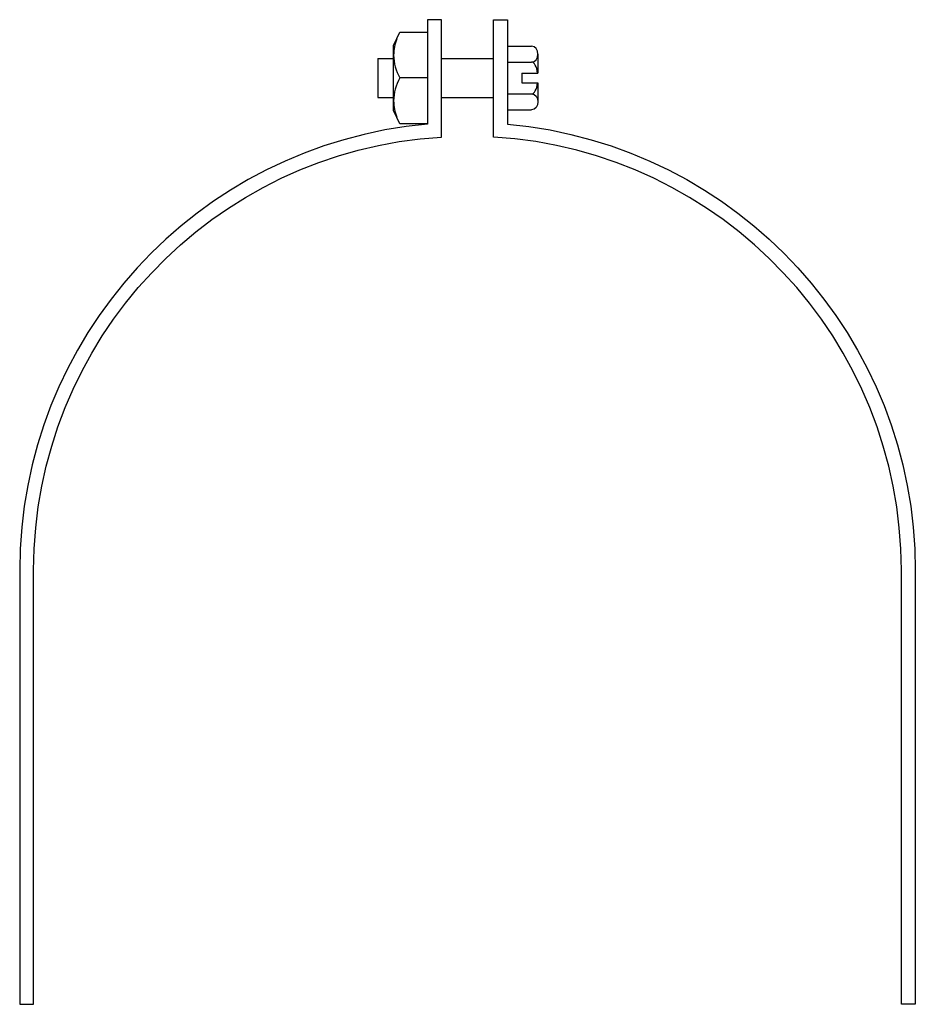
# Model space of a CAD drawing. Extents: x 11 to 205, y 33 to 247.
import ezdxf

# ---------------------------------------------------------------- set-up
doc = ezdxf.new("R2010")
doc.units = 0
doc.header["$MEASUREMENT"] = 0
doc.layers.get('0').update_dxf_attribs({"linetype": 'CONTINUOUS'})

# ---------------------------------------------------------------- blocks, each defined once
blk = doc.blocks.new('AI9-BLK1')
at = {"color": 7}
blk.add_line((3.7, 0), (-2.34, 0), dxfattribs=at)
blk.add_lwpolyline([(-2.34, -9.96), (-3.7, -7.04), (-3.7, 7.04), (-2.34, 9.96), (3.7, 9.96), (3.7, -9.96)], close=True, dxfattribs=at)
blk.add_open_spline([(-3.02, 8.5), (-3.44, 7.37), (-3.67, 6.18), (-3.7, 4.98), (-3.66, 3.23), (-3.19, 1.52), (-2.34, 0), (-3.19, -1.52), (-3.66, -3.23), (-3.7, -4.98), (-3.67, -6.18), (-3.44, -7.37), (-3.02, -8.5)], degree=3, knots=[0, 0, 0, 0, 1, 1, 1, 2, 2, 2, 3, 3, 3, 4, 4, 4, 4], dxfattribs=at)

msp = doc.modelspace()

# ---------------------------------------------------------------- linework, layer by layer
at = {"color": 7}
for p, q in [((116.62, 240.93), (116.62, 227.1)), ((116.62, 240.93), (121.86, 240.93)), ((88.47, 238.24), (91.93, 238.24)), ((88.47, 238.24), (88.47, 229.79)), ((102.32, 238.24), (113.58, 238.24)), ((123.27, 239.2), (123.27, 235.08)), ((116.62, 237.47), (121.86, 237.47)), ((119.75, 235.08), (119.75, 232.96)), ((119.75, 235.08), (123.27, 235.08)), ((119.75, 232.96), (123.27, 232.96)), ((123.27, 232.96), (123.27, 228.83)), ((88.47, 229.79), (91.93, 229.79)), ((102.32, 229.79), (113.58, 229.79)), ((116.62, 230.56), (121.86, 230.56)), ((116.62, 227.1), (121.86, 227.1))]:
    msp.add_line(p, q, dxfattribs=at)
for points, knots in [([(13.63, 32.71), (13.63, 32.71), (10.59, 32.71), (10.59, 32.71), (10.59, 32.71), (10.59, 127.03), (10.59, 127.03), (10.59, 177.44), (49.07, 219.51), (99.28, 224), (99.28, 224), (99.28, 246.69), (99.28, 246.69), (99.28, 246.69), (102.32, 246.69), (102.32, 246.69), (102.32, 246.69), (102.32, 221.18), (102.32, 221.18), (52.51, 218.2), (13.63, 176.93), (13.63, 127.03), (13.63, 127.03), (13.63, 32.71), (13.63, 32.71)], [0, 0, 0, 0, 1, 1, 1, 2, 2, 2, 3, 3, 3, 4, 4, 4, 5, 5, 5, 6, 6, 6, 7, 7, 7, 8, 8, 8, 8]), ([(202.27, 32.71), (202.27, 32.71), (205.31, 32.71), (205.31, 32.71), (205.31, 32.71), (205.31, 127.03), (205.31, 127.03), (205.31, 177.44), (166.83, 219.51), (116.62, 224), (116.62, 224), (116.62, 246.69), (116.62, 246.69), (116.62, 246.69), (113.58, 246.69), (113.58, 246.69), (113.58, 246.69), (113.58, 221.18), (113.58, 221.18), (163.39, 218.2), (202.27, 176.93), (202.27, 127.03), (202.27, 127.03), (202.27, 32.71), (202.27, 32.71)], [0, 0, 0, 0, 1, 1, 1, 2, 2, 2, 3, 3, 3, 4, 4, 4, 5, 5, 5, 6, 6, 6, 7, 7, 7, 8, 8, 8, 8]), ([(121.86, 237.47), (122.64, 237.47), (123.27, 238.25), (123.27, 239.2), (123.27, 240.16), (122.64, 240.93), (121.86, 240.93)], [0, 0, 0, 0, 1, 1, 1, 2, 2, 2, 2]), ([(121.86, 230.56), (122.64, 230.56), (123.27, 229.79), (123.27, 228.83), (123.27, 227.88), (122.64, 227.1), (121.86, 227.1)], [0, 0, 0, 0, 1, 1, 1, 2, 2, 2, 2])]:
    msp.add_open_spline(points, degree=3, knots=knots, dxfattribs=at)
for points in [[(123.2, 235.08), (123.01, 236.5), (122.47, 237.47), (121.86, 237.47)], [(121.86, 230.56), (122.47, 230.56), (123.01, 231.53), (123.2, 232.96)]]:
    msp.add_open_spline(points, degree=3, dxfattribs=at)

# ---------------------------------------------------------------- block references
msp.add_blockref('AI9-BLK1', (95.58, 234.02), dxfattribs=at)

doc.saveas('drawing.dxf')
